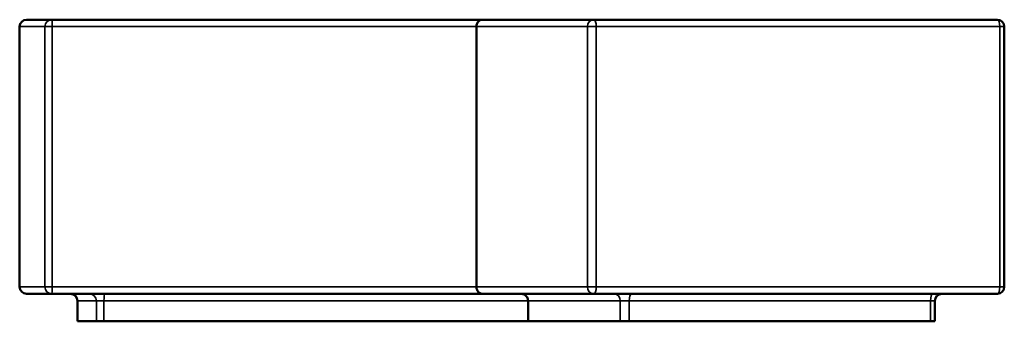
# Model space of a CAD drawing. Header units: millimetres. Extents: x 613 to 6524, y 1562 to 4035.
# Tile 1 of 9: x 613 to 2051, y 1562 to 2002. Entities that reach past the tile are written whole.
import ezdxf

# ---------------------------------------------------------------- set-up
doc = ezdxf.new("R2010")
doc.units = ezdxf.units.MM
doc.layers.add('Visibile (ISO)', color=7, linetype='Continuous', lineweight=50)
doc.layers.add('Visibile sottile (ISO)', color=7, linetype='Continuous', lineweight=35)

msp = doc.modelspace()

# ---------------------------------------------------------------- linework, layer by layer
at = {"layer": 'Visibile (ISO)'}
for p, q in [((659.7, 2001.8), (622.8, 2001.8)), ((659.7, 2001.8), (1289, 2001.8)), ((1289, 2001.8), (1451.4, 2001.8)), ((2040.9, 2001.8), (1451.4, 2001.8)), ((612.8, 1611.8), (612.8, 1991.8)), ((1279.9, 1611.8), (1279.9, 1991.8)), ((2050.9, 1611.8), (2050.9, 1991.8)), ((622.8, 1601.8), (659.7, 1601.8)), ((1289, 1601.8), (659.7, 1601.8)), ((1451.4, 1601.8), (1289, 1601.8)), ((1451.4, 1601.8), (2040.9, 1601.8)), ((697.2, 1561.8), (697.2, 1591.8)), ((1355.3, 1561.8), (1355.3, 1591.8)), ((1949.6, 1561.8), (1949.6, 1591.8)), ((697.2, 1561.8), (697.2, 1561.8)), ((724.8, 1561.8), (697.2, 1561.8)), ((735.9, 1561.8), (724.8, 1561.8)), ((735.9, 1561.8), (1355.3, 1561.8)), ((1355.3, 1561.8), (1490.1, 1561.8)), ((1503.1, 1561.8), (1490.1, 1561.8)), ((1943.2, 1561.8), (1503.1, 1561.8)), ((1949.6, 1561.8), (1943.2, 1561.8))]:
    msp.add_line(p, q, dxfattribs=at)
for centre, start, end in [((622.8, 1991.8), 90, 180), ((2040.9, 1991.8), 0, 90), ((622.8, 1611.8), 180, 270), ((2040.9, 1611.8), 270, 0), ((687.2, 1591.8), 0, 90), ((1959.6, 1591.8), 90, 180)]:
    msp.add_arc(centre, 10, start, end, dxfattribs=at)
for points, knots in [([(1279.9, 1991.8), (1279.9, 1992.5), (1279.9, 1993.2), (1280.2, 1994.7), (1280.5, 1995.4), (1281.2, 1997.1), (1281.8, 1997.9), (1283.2, 1999.6), (1284.2, 2000.4), (1286.5, 2001.5), (1287.8, 2001.8), (1289, 2001.8), (1289, 2001.8), (1289, 2001.8)], [-2.5048, -2.5048, -2.5048, -2.5048, -2.240751, -2.240751, -1.922644, -1.922644, -1.438991, -1.438991, -0.730226, -0.730226, 0, 0, 0.002609, 0.002609, 0.002609, 0.002609]), ([(1289, 1601.8), (1289, 1601.8), (1289, 1601.8), (1287.8, 1601.8), (1286.5, 1602), (1284.2, 1603.1), (1283.2, 1603.9), (1281.8, 1605.6), (1281.2, 1606.4), (1280.5, 1608.1), (1280.2, 1608.8), (1279.9, 1610.3), (1279.9, 1611), (1279.9, 1611.8)], [-5.012209, -5.012209, -5.012209, -5.012209, -5.0096, -5.0096, -4.279373, -4.279373, -3.570609, -3.570609, -3.086956, -3.086956, -2.768848, -2.768848, -2.5048, -2.5048, -2.5048, -2.5048]), ([(1345.5, 1601.8), (1345.5, 1601.8), (1345.5, 1601.8), (1346.9, 1601.8), (1348.4, 1601.4), (1351, 1600.1), (1352.1, 1599.2), (1353.6, 1597.5), (1354.1, 1596.7), (1354.8, 1595.1), (1355, 1594.4), (1355.2, 1593), (1355.3, 1592.4), (1355.3, 1591.8)], [-5.443224, -5.443224, -5.443224, -5.443224, -5.44039, -5.44039, -4.576152, -4.576152, -3.752503, -3.752503, -3.270962, -3.270962, -2.967661, -2.967661, -2.720195, -2.720195, -2.720195, -2.720195])]:
    msp.add_open_spline(points, degree=3, knots=knots, dxfattribs=at)
at = {"layer": 'Visibile sottile (ISO)'}
for p, q in [((612.9, 1991.8), (612.8, 1991.8)), ((612.9, 1611.8), (612.9, 1991.8)), ((612.9, 1991.8), (649.7, 1991.8)), ((660.4, 1991.8), (649.7, 1991.8)), ((649.7, 1991.8), (649.7, 1611.8)), ((660.4, 1611.8), (660.4, 1991.8)), ((1279.9, 1991.8), (660.4, 1991.8)), ((1442.1, 1991.8), (1279.9, 1991.8)), ((1455, 1991.8), (1442.1, 1991.8)), ((1442.1, 1991.8), (1442.1, 1611.8)), ((1455, 1611.8), (1455, 1991.8)), ((1455, 1991.8), (2044.5, 1991.8)), ((2050.9, 1991.8), (2044.5, 1991.8)), ((2044.5, 1991.8), (2044.5, 1611.8)), ((612.8, 1611.8), (612.9, 1611.8)), ((649.7, 1611.8), (612.9, 1611.8)), ((649.7, 1611.8), (660.4, 1611.8)), ((660.4, 1611.8), (1279.9, 1611.8)), ((1279.9, 1611.8), (1442.1, 1611.8)), ((1442.1, 1611.8), (1455, 1611.8)), ((2044.5, 1611.8), (1455, 1611.8)), ((2044.5, 1611.8), (2050.9, 1611.8)), ((697.2, 1591.8), (697.2, 1591.8)), ((697.2, 1591.8), (724.8, 1591.8)), ((697.2, 1561.8), (697.2, 1591.8)), ((735.9, 1591.8), (724.8, 1591.8)), ((724.8, 1591.8), (724.8, 1561.8)), ((1355.3, 1591.8), (735.9, 1591.8)), ((735.9, 1561.8), (735.9, 1591.8)), ((1490.1, 1591.8), (1355.3, 1591.8)), ((1503.1, 1591.8), (1490.1, 1591.8)), ((1490.1, 1591.8), (1490.1, 1561.8)), ((1503.1, 1591.8), (1943.2, 1591.8)), ((1503.1, 1561.8), (1503.1, 1591.8)), ((1949.6, 1591.8), (1943.2, 1591.8)), ((1943.2, 1591.8), (1943.2, 1561.8))]:
    msp.add_line(p, q, dxfattribs=at)
for centre, major_axis, ratio, start_param, end_param in [((622.8, 1991.8), (0, 10), 0.998286, 0, 1.570796), ((659.7, 1991.8), (0, 10), 0.998286, 0, 1.570796), ((659.7, 1991.8), (0, 10), 0.064797, 4.712389, 6.283185), ((1451.4, 1991.8), (0, 10), 0.937027, 0, 1.570796), ((1451.4, 1991.8), (0, 10), 0.352804, 4.712389, 6.283185), ((2040.9, 1991.8), (0, 10), 0.352804, 4.712389, 6.283185), ((622.8, 1611.8), (0, -10), 0.998286, 4.712389, 6.283185), ((659.7, 1611.8), (0, -10), 0.998286, 4.712389, 6.283185), ((659.7, 1611.8), (0, -10), 0.064797, 0, 1.570796), ((1451.4, 1611.8), (0, -10), 0.937027, 4.712389, 6.283185), ((1451.4, 1611.8), (0, -10), 0.352804, 0, 1.570796), ((2040.9, 1611.8), (0, -10), 0.352804, 0, 1.570796), ((687.2, 1591.8), (0, 10), 0.998286, 4.712389, 6.283185), ((714.8, 1591.8), (0, 10), 0.998286, 4.712389, 6.283185), ((737.1, 1591.8), (0, 10), 0.117916, 0, 1.570796), ((1480.6, 1591.8), (0, 10), 0.947522, 4.712389, 6.283185), ((1506.6, 1591.8), (0, 10), 0.352804, 0, 1.570796), ((1946.7, 1591.8), (0, 10), 0.352804, 0, 1.570796)]:
    msp.add_ellipse(centre, major_axis=major_axis, ratio=ratio, start_param=start_param, end_param=end_param, dxfattribs=at)

doc.saveas('drawing.dxf')
